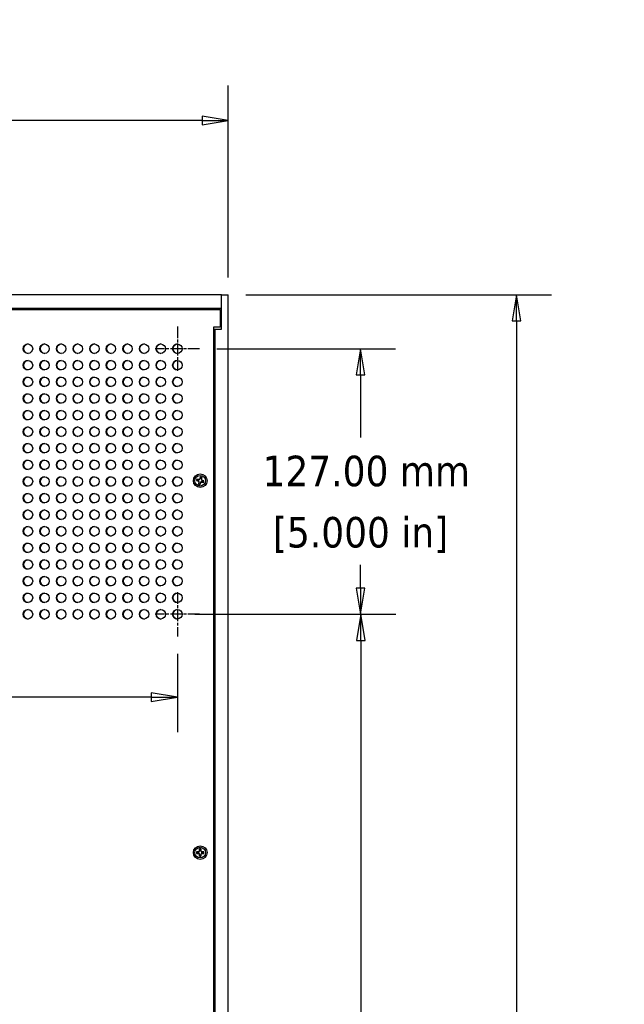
# Model space of a CAD drawing. Header units: millimetres. Extents: x 80 to 2248, y 80 to 1719.
# Tile 23 of 77: x 665 to 954, y 932 to 1403. Entities that reach past the tile are written whole.
import ezdxf

# ---------------------------------------------------------------- set-up
doc = ezdxf.new("R2010")
doc.units = ezdxf.units.MM
doc.header["$LTSCALE"] = 8.333333
doc.linetypes.add('CHAIN', pattern=[0.7087, 0.4724, -0.0591, 0.1181, -0.0591])
for name, color, linetype, lineweight in [('Center Mark (ANSI)', 7, 'Continuous', 25), ('Dimension (ANSI)', 7, 'Continuous', 25), ('Visible (ANSI)', 7, 'Continuous', 25)]:
    doc.layers.add(name, color=color, linetype=linetype, lineweight=lineweight)
doc.styles.add('Note Text (ANSI)', font='tahoma.ttf')
doc.dimstyles.new('Default - mm (ANSI)', dxfattribs={"dimscale": 8.333333, "dimtxt": 1.75, "dimasz": 1.5, "dimexe": 2, "dimexo": 1, "dimgap": 0.8, "dimtad": 0, "dimtih": 1, "dimtoh": 1, "dimrnd": 1e-08, "dimzin": 0, "dimdsep": 46, "dimtxsty": 'Note Text (ANSI)', "dimblk": 'Filled-2', "dimcen": 0.09, "dimdle": 10, "dimclrd": 256, "dimclre": 256, "dimclrt": 256, "dimadec": 1, "dimazin": 0, "dimtfac": 1.741714, "dimtofl": 0, "dimtmove": 0, "dimatfit": 3, "dimldrblk": 'Filled-1', "dimfxl": 1, "dimtolj": 1, "dimtzin": 0, "dimlwd": -1, "dimlwe": -1, "dimarcsym": 0})

# ---------------------------------------------------------------- blocks, each defined once
blk = doc.blocks.new('Filled-2')
at = {"color": 0}
for p, q in [((0, 0), (-1, 0.167)), ((-1, 0.167), (-1, -0.167)), ((-1, 0), (0, 0)), ((-1, -0.167), (0, 0))]:
    blk.add_line(p, q, dxfattribs=at)
at = {"color": 0, "flags": 128}
blk.add_lwpolyline([(-1, -0.167), (0, 0), (-1, 0.167), (-1, -0.167)], dxfattribs=at)
at = {"color": 0}
blk.add_solid([(-1, -0.167), (0, 0), (-1, 0.167), (-1, -0.167)], dxfattribs=at)
blk = doc.blocks.new('*D10')
at = {"layer": 'Defpoints', "color": 0, "transparency": 16777216}
for p in [(765.06, 1271.15), (902.93, 1271.15), (795.54, 559.97)]:
    blk.add_point(p, dxfattribs=at)
at = {"layer": 'Dimension (ANSI)', "transparency": 16777216}
for p, q in [((773.4, 1271.15), (919.6, 1271.15)), ((902.93, 1258.65), (902.93, 869.86)), ((902.93, 572.47), (902.93, 808.86)), ((803.88, 559.97), (919.6, 559.97))]:
    blk.add_line(p, q, dxfattribs=at)
at = {"layer": 'Dimension (ANSI)', "transparency": 16777216, "xscale": 12.5, "yscale": 12.5, "zscale": 12.5}
for p, rotation in [((902.93, 1271.15), 90), ((902.93, 559.97), 270)]:
    blk.add_blockref('Filled-2', p, dxfattribs=dict(at, rotation=rotation))
at = {"layer": 'Dimension (ANSI)', "transparency": 16777216, "char_height": 14.5833, "attachment_point": 5, "style": 'Note Text (ANSI)'}
for s, insert in [('\\A1; 711.18 mm', (902.93, 853.65)), ('\\A1;[27.999 in]', (902.93, 823.15))]:
    blk.add_mtext(s, dxfattribs=dict(at, insert=insert))
blk = doc.blocks.new('Filled-1')
at = {"color": 0}
for p, q in [((0, 0), (-1, 0.333)), ((-1, 0.333), (-1, -0.333)), ((-1, 0), (0, 0)), ((-1, -0.333), (0, 0))]:
    blk.add_line(p, q, dxfattribs=at)
at = {"color": 0, "flags": 128}
blk.add_lwpolyline([(-1, -0.333), (0, 0), (-1, 0.333), (-1, -0.333)], dxfattribs=at)
at = {"color": 0}
blk.add_solid([(-1, -0.333), (0, 0), (-1, 0.333), (-1, -0.333)], dxfattribs=at)
blk = doc.blocks.new('*D18')
at = {"layer": 'Defpoints', "color": 0, "transparency": 16777216}
for p in [(343.41, 1354.48), (343.41, 1271.15), (765.06, 1271.15)]:
    blk.add_point(p, dxfattribs=at)
at = {"layer": 'Dimension (ANSI)', "transparency": 16777216}
for p, q in [((343.41, 1279.48), (343.41, 1371.15)), ((765.06, 1279.48), (765.06, 1371.15)), ((355.91, 1354.48), (492.82, 1354.48)), ((752.56, 1354.48), (611.95, 1354.48))]:
    blk.add_line(p, q, dxfattribs=at)
at = {"layer": 'Dimension (ANSI)', "transparency": 16777216, "xscale": 12.5, "yscale": 12.5, "zscale": 12.5, "rotation": 180}
blk.add_blockref('Filled-2', (343.41, 1354.48), dxfattribs=at)
at = {"layer": 'Dimension (ANSI)', "transparency": 16777216, "xscale": 12.5, "yscale": 12.5, "zscale": 12.5}
blk.add_blockref('Filled-2', (765.06, 1354.48), dxfattribs=at)
at = {"layer": 'Dimension (ANSI)', "transparency": 16777216, "char_height": 14.5833, "attachment_point": 5, "style": 'Note Text (ANSI)'}
for s, insert in [('\\A1; 421.65 mm', (552.39, 1368.74)), ('\\A1;[16.600 in]', (552.39, 1338.28))]:
    blk.add_mtext(s, dxfattribs=dict(at, insert=insert))
blk = doc.blocks.new('*D25')
at = {"layer": 'Defpoints', "color": 0, "transparency": 16777216}
for p in [(367.66, 1107.81), (740.73, 1107.81), (740.73, 1078.74)]:
    blk.add_point(p, dxfattribs=at)
at = {"layer": 'Dimension (ANSI)', "transparency": 16777216}
for p, q in [((367.66, 1099.48), (367.66, 1062.08)), ((740.73, 1099.48), (740.73, 1062.08)), ((367.66, 1078.74), (333.6, 1078.74)), ((728.23, 1078.74), (380.16, 1078.74))]:
    blk.add_line(p, q, dxfattribs=at)
at = {"layer": 'Dimension (ANSI)', "transparency": 16777216, "xscale": 12.5, "yscale": 12.5, "zscale": 12.5, "rotation": 180}
blk.add_blockref('Filled-2', (367.66, 1078.74), dxfattribs=at)
at = {"layer": 'Dimension (ANSI)', "transparency": 16777216, "xscale": 12.5, "yscale": 12.5, "zscale": 12.5}
blk.add_blockref('Filled-2', (740.73, 1078.74), dxfattribs=at)
at = {"layer": 'Dimension (ANSI)', "transparency": 16777216, "char_height": 14.5833, "attachment_point": 5, "style": 'Note Text (ANSI)'}
for s, insert in [('\\A1; 373.06 mm', (274.03, 1093.01)), ('\\A1;[14.687 in]', (274.03, 1062.54))]:
    blk.add_mtext(s, dxfattribs=dict(at, insert=insert))
blk = doc.blocks.new('*D26')
at = {"layer": 'Defpoints', "color": 0, "transparency": 16777216}
for p in [(751.31, 1118.39), (828.51, 1118.39), (795.54, 559.97)]:
    blk.add_point(p, dxfattribs=at)
at = {"layer": 'Dimension (ANSI)', "transparency": 16777216}
for p, q in [((759.64, 1118.39), (845.17, 1118.39)), ((828.51, 1105.89), (828.51, 747.32)), ((828.51, 572.47), (828.51, 686.32)), ((803.88, 559.97), (845.17, 559.97))]:
    blk.add_line(p, q, dxfattribs=at)
at = {"layer": 'Dimension (ANSI)', "transparency": 16777216, "xscale": 12.5, "yscale": 12.5, "zscale": 12.5}
for p, rotation in [((828.51, 1118.39), 90), ((828.51, 559.97), 270)]:
    blk.add_blockref('Filled-2', p, dxfattribs=dict(at, rotation=rotation))
at = {"layer": 'Dimension (ANSI)', "transparency": 16777216, "char_height": 14.5833, "attachment_point": 5, "style": 'Note Text (ANSI)'}
for s, insert in [('\\A1; 558.42 mm', (828.51, 731.11)), ('\\A1;[21.985 in]', (828.51, 700.62))]:
    blk.add_mtext(s, dxfattribs=dict(at, insert=insert))
blk = doc.blocks.new('*D27')
at = {"layer": 'Defpoints', "color": 0, "transparency": 16777216}
for p in [(751.31, 1245.39), (828.34, 1245.39), (740.73, 1118.39)]:
    blk.add_point(p, dxfattribs=at)
at = {"layer": 'Dimension (ANSI)', "transparency": 16777216}
for p, q in [((759.64, 1245.39), (845.01, 1245.39)), ((828.34, 1232.89), (828.34, 1202.99)), ((828.34, 1130.89), (828.34, 1142.06)), ((749.06, 1118.39), (845.01, 1118.39))]:
    blk.add_line(p, q, dxfattribs=at)
at = {"layer": 'Dimension (ANSI)', "transparency": 16777216, "xscale": 12.5, "yscale": 12.5, "zscale": 12.5}
for p, rotation in [((828.34, 1245.39), 90), ((828.34, 1118.39), 270)]:
    blk.add_blockref('Filled-2', p, dxfattribs=dict(at, rotation=rotation))
at = {"layer": 'Dimension (ANSI)', "transparency": 16777216, "char_height": 14.5833, "attachment_point": 5, "style": 'Note Text (ANSI)'}
for s, insert in [('\\A1; 127.00 mm', (828.34, 1186.79)), ('\\A1;[5.000 in]', (828.34, 1156.32))]:
    blk.add_mtext(s, dxfattribs=dict(at, insert=insert))

msp = doc.modelspace()

# ---------------------------------------------------------------- linework, layer by layer
at = {"layer": 'Center Mark (ANSI)', "linetype": 'CHAIN', "ltscale": 1.410654}
for p, q in [((740.7272, 1255.9725), (740.7272, 1234.81)), ((751.3085, 1245.3912), (730.146, 1245.3912)), ((740.7272, 1128.9725), (740.7272, 1107.81)), ((751.3085, 1118.3912), (730.146, 1118.3912))]:
    msp.add_line(p, q, dxfattribs=at)
at = {"layer": 'Visible (ANSI)'}
for p, q in [((761.8869, 1271.1495), (346.5869, 1271.1495)), ((761.8869, 1271.1495), (765.0619, 1271.1495)), ((761.8869, 1254.6495), (761.8869, 1271.1495)), ((765.0619, 559.9695), (765.0619, 1271.1495)), ((346.5869, 1264.7995), (761.8869, 1264.7995)), ((347.3447, 1264.0602), (761.1361, 1264.0602)), ((761.1361, 1264.0602), (761.1361, 1255.6782)), ((761.1361, 1263.5295), (761.8869, 1263.5295)), ((761.1361, 1255.6782), (757.9611, 1255.6782)), ((757.9611, 1255.6782), (757.9611, 575.4408)), ((757.9611, 1254.6495), (758.7119, 1254.6495)), ((758.7119, 1254.6495), (758.7119, 576.4695)), ((758.7119, 1254.6495), (761.8869, 1254.6495)), ((749.8714, 1182.3852), (750.5456, 1182.1975)), ((750.7381, 1182.8892), (750.0639, 1183.0769)), ((750.5836, 1182.2728), (750.5456, 1182.1975)), ((750.5456, 1182.1975), (750.9674, 1181.8674)), ((750.7318, 1182.8052), (750.7381, 1182.8892)), ((751.2698, 1182.954), (750.7381, 1182.8892)), ((751.0847, 1181.9336), (750.9674, 1181.8674)), ((750.9674, 1181.8674), (751.0322, 1181.3357)), ((751.6, 1183.3758), (751.2698, 1182.954)), ((751.3361, 1182.8367), (751.2698, 1182.954)), ((751.7876, 1184.05), (751.6, 1183.3758)), ((751.6752, 1183.3378), (751.6, 1183.3758)), ((751.7239, 1181.1432), (752.054, 1181.565)), ((751.9878, 1181.6823), (752.054, 1181.565)), ((752.054, 1181.565), (752.5857, 1181.6298)), ((752.2076, 1183.1897), (752.2916, 1183.1833)), ((752.2391, 1182.5854), (752.3564, 1182.6516)), ((752.2916, 1183.1833), (752.4793, 1183.8576)), ((752.3564, 1182.6516), (752.2916, 1183.1833)), ((752.7782, 1182.3215), (752.3564, 1182.6516)), ((752.5921, 1181.7138), (752.5857, 1181.6298)), ((752.5857, 1181.6298), (753.26, 1181.4422)), ((752.7402, 1182.2463), (752.7782, 1182.3215)), ((753.4525, 1182.1339), (752.7782, 1182.3215)), ((751.0322, 1181.3357), (750.8446, 1180.6615)), ((751.1162, 1181.3294), (751.0322, 1181.3357)), ((751.5363, 1180.469), (751.7239, 1181.1432)), ((751.6487, 1181.1812), (751.7239, 1181.1432)), ((750.6031, 1004.8185), (749.9033, 1004.8185)), ((749.9033, 1004.1005), (750.6031, 1004.1005)), ((751.098, 1005.0235), (750.6031, 1004.8185)), ((750.6195, 1004.7359), (750.6031, 1004.8185)), ((750.6195, 1004.1832), (750.6031, 1004.1005)), ((750.6031, 1004.1005), (751.098, 1003.8956)), ((751.3029, 1005.5183), (751.098, 1005.0235)), ((751.1932, 1004.9282), (751.098, 1005.0235)), ((751.1932, 1003.9908), (751.098, 1003.8956)), ((751.098, 1003.8956), (751.3029, 1003.4007)), ((751.3029, 1006.2182), (751.3029, 1005.5183)), ((751.3856, 1005.5019), (751.3029, 1005.5183)), ((751.3856, 1003.4171), (751.3029, 1003.4007)), ((751.3029, 1003.4007), (751.3029, 1002.7009)), ((751.9383, 1005.5019), (752.0209, 1005.5183)), ((751.9383, 1003.4171), (752.0209, 1003.4007)), ((752.0209, 1005.5183), (752.0209, 1006.2182)), ((752.2259, 1005.0235), (752.0209, 1005.5183)), ((752.0209, 1003.4007), (752.2259, 1003.8956)), ((752.0209, 1002.7009), (752.0209, 1003.4007)), ((752.1306, 1004.9282), (752.2259, 1005.0235)), ((752.1306, 1003.9908), (752.2259, 1003.8956)), ((752.7208, 1004.8185), (752.2259, 1005.0235)), ((752.2259, 1003.8956), (752.7208, 1004.1005)), ((752.7043, 1004.7359), (752.7208, 1004.8185)), ((752.7043, 1004.1832), (752.7208, 1004.1005)), ((753.4206, 1004.8185), (752.7208, 1004.8185)), ((752.7208, 1004.1005), (753.4206, 1004.1005))]:
    msp.add_line(p, q, dxfattribs=at)
for centre, radius in [((669.2897, 1245.3912), 2.2479), ((677.2272, 1245.3912), 2.2479), ((685.1647, 1245.3912), 2.2479), ((693.1022, 1245.3912), 2.2479), ((701.0397, 1245.3912), 2.2479), ((708.9772, 1245.3912), 2.2479), ((716.9147, 1245.3912), 2.2479), ((724.8522, 1245.3912), 2.2479), ((732.7897, 1245.3912), 2.2479), ((740.7272, 1245.3912), 2.2479), ((669.2897, 1237.4537), 2.2479), ((677.2272, 1237.4537), 2.2479), ((685.1647, 1237.4537), 2.2479), ((693.1022, 1237.4537), 2.2479), ((701.0397, 1237.4537), 2.2479), ((708.9772, 1237.4537), 2.2479), ((716.9147, 1237.4537), 2.2479), ((724.8522, 1237.4537), 2.2479), ((732.7897, 1237.4537), 2.2479), ((740.7272, 1237.4537), 2.2479), ((669.2897, 1229.5162), 2.2479), ((677.2272, 1229.5162), 2.2479), ((685.1647, 1229.5162), 2.2479), ((693.1022, 1229.5162), 2.2479), ((701.0397, 1229.5162), 2.2479), ((708.9772, 1229.5162), 2.2479), ((716.9147, 1229.5162), 2.2479), ((724.8522, 1229.5162), 2.2479), ((732.7897, 1229.5162), 2.2479), ((740.7272, 1229.5162), 2.2479), ((669.2897, 1221.5787), 2.2479), ((677.2272, 1221.5787), 2.2479), ((685.1647, 1221.5787), 2.2479), ((693.1022, 1221.5787), 2.2479), ((701.0397, 1221.5787), 2.2479), ((708.9772, 1221.5787), 2.2479), ((716.9147, 1221.5787), 2.2479), ((724.8522, 1221.5787), 2.2479), ((732.7897, 1221.5787), 2.2479), ((740.7272, 1221.5787), 2.2479), ((669.2897, 1213.6412), 2.2479), ((677.2272, 1213.6412), 2.2479), ((685.1647, 1213.6412), 2.2479), ((693.1022, 1213.6412), 2.2479), ((701.0397, 1213.6412), 2.2479), ((708.9772, 1213.6412), 2.2479), ((716.9147, 1213.6412), 2.2479), ((724.8522, 1213.6412), 2.2479), ((732.7897, 1213.6412), 2.2479), ((740.7272, 1213.6412), 2.2479), ((669.2897, 1205.7037), 2.2479), ((677.2272, 1205.7037), 2.2479), ((685.1647, 1205.7037), 2.2479), ((693.1022, 1205.7037), 2.2479), ((701.0397, 1205.7037), 2.2479), ((708.9772, 1205.7037), 2.2479), ((716.9147, 1205.7037), 2.2479), ((724.8522, 1205.7037), 2.2479), ((732.7897, 1205.7037), 2.2479), ((740.7272, 1205.7037), 2.2479), ((669.2897, 1197.7662), 2.2479), ((677.2272, 1197.7662), 2.2479), ((685.1647, 1197.7662), 2.2479), ((693.1022, 1197.7662), 2.2479), ((701.0397, 1197.7662), 2.2479), ((708.9772, 1197.7662), 2.2479), ((716.9147, 1197.7662), 2.2479), ((724.8522, 1197.7662), 2.2479), ((732.7897, 1197.7662), 2.2479), ((740.7272, 1197.7662), 2.2479), ((669.2897, 1189.8287), 2.2479), ((677.2272, 1189.8287), 2.2479), ((685.1647, 1189.8287), 2.2479), ((693.1022, 1189.8287), 2.2479), ((701.0397, 1189.8287), 2.2479), ((708.9772, 1189.8287), 2.2479), ((716.9147, 1189.8287), 2.2479), ((724.8522, 1189.8287), 2.2479), ((732.7897, 1189.8287), 2.2479), ((740.7272, 1189.8287), 2.2479), ((669.2897, 1181.8912), 2.2479), ((677.2272, 1181.8912), 2.2479), ((685.1647, 1181.8912), 2.2479), ((693.1022, 1181.8912), 2.2479), ((701.0397, 1181.8912), 2.2479), ((708.9772, 1181.8912), 2.2479), ((716.9147, 1181.8912), 2.2479), ((724.8522, 1181.8912), 2.2479), ((732.7897, 1181.8912), 2.2479), ((740.7272, 1181.8912), 2.2479), ((751.6619, 1182.2595), 3.2512), ((751.6619, 1182.2595), 2.54), ((669.2897, 1173.9537), 2.2479), ((677.2272, 1173.9537), 2.2479), ((685.1647, 1173.9537), 2.2479), ((693.1022, 1173.9537), 2.2479), ((701.0397, 1173.9537), 2.2479), ((708.9772, 1173.9537), 2.2479), ((716.9147, 1173.9537), 2.2479), ((724.8522, 1173.9537), 2.2479), ((732.7897, 1173.9537), 2.2479), ((740.7272, 1173.9537), 2.2479), ((669.2897, 1166.0162), 2.2479), ((677.2272, 1166.0162), 2.2479), ((685.1647, 1166.0162), 2.2479), ((693.1022, 1166.0162), 2.2479), ((701.0397, 1166.0162), 2.2479), ((708.9772, 1166.0162), 2.2479), ((716.9147, 1166.0162), 2.2479), ((724.8522, 1166.0162), 2.2479), ((732.7897, 1166.0162), 2.2479), ((740.7272, 1166.0162), 2.2479), ((669.2897, 1158.0787), 2.2479), ((677.2272, 1158.0787), 2.2479), ((685.1647, 1158.0787), 2.2479), ((693.1022, 1158.0787), 2.2479), ((701.0397, 1158.0787), 2.2479), ((708.9772, 1158.0787), 2.2479), ((716.9147, 1158.0787), 2.2479), ((724.8522, 1158.0787), 2.2479), ((732.7897, 1158.0787), 2.2479), ((740.7272, 1158.0787), 2.2479), ((669.2897, 1150.1412), 2.2479), ((677.2272, 1150.1412), 2.2479), ((685.1647, 1150.1412), 2.2479), ((693.1022, 1150.1412), 2.2479), ((701.0397, 1150.1412), 2.2479), ((708.9772, 1150.1412), 2.2479), ((716.9147, 1150.1412), 2.2479), ((724.8522, 1150.1412), 2.2479), ((732.7897, 1150.1412), 2.2479), ((740.7272, 1150.1412), 2.2479), ((669.2897, 1142.2037), 2.2479), ((677.2272, 1142.2037), 2.2479), ((685.1647, 1142.2037), 2.2479), ((693.1022, 1142.2037), 2.2479), ((701.0397, 1142.2037), 2.2479), ((708.9772, 1142.2037), 2.2479), ((716.9147, 1142.2037), 2.2479), ((724.8522, 1142.2037), 2.2479), ((732.7897, 1142.2037), 2.2479), ((740.7272, 1142.2037), 2.2479), ((669.2897, 1134.2662), 2.2479), ((677.2272, 1134.2662), 2.2479), ((685.1647, 1134.2662), 2.2479), ((693.1022, 1134.2662), 2.2479), ((701.0397, 1134.2662), 2.2479), ((708.9772, 1134.2662), 2.2479), ((716.9147, 1134.2662), 2.2479), ((724.8522, 1134.2662), 2.2479), ((732.7897, 1134.2662), 2.2479), ((740.7272, 1134.2662), 2.2479), ((669.2897, 1126.3287), 2.2479), ((677.2272, 1126.3287), 2.2479), ((685.1647, 1126.3287), 2.2479), ((693.1022, 1126.3287), 2.2479), ((701.0397, 1126.3287), 2.2479), ((708.9772, 1126.3287), 2.2479), ((716.9147, 1126.3287), 2.2479), ((724.8522, 1126.3287), 2.2479), ((732.7897, 1126.3287), 2.2479), ((740.7272, 1126.3287), 2.2479), ((669.2897, 1118.3912), 2.2479), ((677.2272, 1118.3912), 2.2479), ((685.1647, 1118.3912), 2.2479), ((693.1022, 1118.3912), 2.2479), ((701.0397, 1118.3912), 2.2479), ((708.9772, 1118.3912), 2.2479), ((716.9147, 1118.3912), 2.2479), ((724.8522, 1118.3912), 2.2479), ((732.7897, 1118.3912), 2.2479), ((740.7272, 1118.3912), 2.2479), ((751.6619, 1004.4595), 3.2512), ((751.6619, 1004.4595), 2.54)]:
    msp.add_circle(centre, radius, dxfattribs=at)
for centre, radius, start, end in [((669.3751, 1245.3912), 2.2479, 91.088428, 268.911572), ((677.3126, 1245.3912), 2.2479, 91.088428, 268.911572), ((685.2501, 1245.3912), 2.2479, 91.088428, 268.911572), ((693.1876, 1245.3912), 2.2479, 91.088428, 268.911572), ((701.1251, 1245.3912), 2.2479, 91.088428, 268.911572), ((709.0626, 1245.3912), 2.2479, 91.088428, 268.911572), ((717.0001, 1245.3912), 2.2479, 91.088428, 268.911572), ((724.9376, 1245.3912), 2.2479, 91.088428, 268.911572), ((732.8751, 1245.3912), 2.2479, 91.088428, 268.911572), ((740.8126, 1245.3912), 2.2479, 91.088428, 268.911572), ((669.3751, 1237.4537), 2.2479, 91.088428, 268.911572), ((677.3126, 1237.4537), 2.2479, 91.088428, 268.911572), ((685.2501, 1237.4537), 2.2479, 91.088428, 268.911572), ((693.1876, 1237.4537), 2.2479, 91.088428, 268.911572), ((701.1251, 1237.4537), 2.2479, 91.088428, 268.911572), ((709.0626, 1237.4537), 2.2479, 91.088428, 268.911572), ((717.0001, 1237.4537), 2.2479, 91.088428, 268.911572), ((724.9376, 1237.4537), 2.2479, 91.088428, 268.911572), ((732.8751, 1237.4537), 2.2479, 91.088428, 268.911572), ((740.8126, 1237.4537), 2.2479, 91.088428, 268.911572), ((669.3751, 1229.5162), 2.2479, 91.088428, 268.911572), ((677.3126, 1229.5162), 2.2479, 91.088428, 268.911572), ((685.2501, 1229.5162), 2.2479, 91.088428, 268.911572), ((693.1876, 1229.5162), 2.2479, 91.088428, 268.911572), ((701.1251, 1229.5162), 2.2479, 91.088428, 268.911572), ((709.0626, 1229.5162), 2.2479, 91.088428, 268.911572), ((717.0001, 1229.5162), 2.2479, 91.088428, 268.911572), ((724.9376, 1229.5162), 2.2479, 91.088428, 268.911572), ((732.8751, 1229.5162), 2.2479, 91.088428, 268.911572), ((740.8126, 1229.5162), 2.2479, 91.088428, 268.911572), ((669.3751, 1221.5787), 2.2479, 91.088428, 268.911572), ((677.3126, 1221.5787), 2.2479, 91.088428, 268.911572), ((685.2501, 1221.5787), 2.2479, 91.088428, 268.911572), ((693.1876, 1221.5787), 2.2479, 91.088428, 268.911572), ((701.1251, 1221.5787), 2.2479, 91.088428, 268.911572), ((709.0626, 1221.5787), 2.2479, 91.088428, 268.911572), ((717.0001, 1221.5787), 2.2479, 91.088428, 268.911572), ((724.9376, 1221.5787), 2.2479, 91.088428, 268.911572), ((732.8751, 1221.5787), 2.2479, 91.088428, 268.911572), ((740.8126, 1221.5787), 2.2479, 91.088428, 268.911572), ((669.3751, 1213.6412), 2.2479, 91.088428, 268.911572), ((677.3126, 1213.6412), 2.2479, 91.088428, 268.911572), ((685.2501, 1213.6412), 2.2479, 91.088428, 268.911572), ((693.1876, 1213.6412), 2.2479, 91.088428, 268.911572), ((701.1251, 1213.6412), 2.2479, 91.088428, 268.911572), ((709.0626, 1213.6412), 2.2479, 91.088428, 268.911572), ((717.0001, 1213.6412), 2.2479, 91.088428, 268.911572), ((724.9376, 1213.6412), 2.2479, 91.088428, 268.911572), ((732.8751, 1213.6412), 2.2479, 91.088428, 268.911572), ((740.8126, 1213.6412), 2.2479, 91.088428, 268.911572), ((669.3751, 1205.7037), 2.2479, 91.088428, 268.911572), ((677.3126, 1205.7037), 2.2479, 91.088428, 268.911572), ((685.2501, 1205.7037), 2.2479, 91.088428, 268.911572), ((693.1876, 1205.7037), 2.2479, 91.088428, 268.911572), ((701.1251, 1205.7037), 2.2479, 91.088428, 268.911572), ((709.0626, 1205.7037), 2.2479, 91.088428, 268.911572), ((717.0001, 1205.7037), 2.2479, 91.088428, 268.911572), ((724.9376, 1205.7037), 2.2479, 91.088428, 268.911572), ((732.8751, 1205.7037), 2.2479, 91.088428, 268.911572), ((740.8126, 1205.7037), 2.2479, 91.088428, 268.911572), ((669.3751, 1197.7662), 2.2479, 91.088428, 268.911572), ((677.3126, 1197.7662), 2.2479, 91.088428, 268.911572), ((685.2501, 1197.7662), 2.2479, 91.088428, 268.911572), ((693.1876, 1197.7662), 2.2479, 91.088428, 268.911572), ((701.1251, 1197.7662), 2.2479, 91.088428, 268.911572), ((709.0626, 1197.7662), 2.2479, 91.088428, 268.911572), ((717.0001, 1197.7662), 2.2479, 91.088428, 268.911572), ((724.9376, 1197.7662), 2.2479, 91.088428, 268.911572), ((732.8751, 1197.7662), 2.2479, 91.088428, 268.911572), ((740.8126, 1197.7662), 2.2479, 91.088428, 268.911572), ((669.3751, 1189.8287), 2.2479, 91.088428, 268.911572), ((677.3126, 1189.8287), 2.2479, 91.088428, 268.911572), ((685.2501, 1189.8287), 2.2479, 91.088428, 268.911572), ((693.1876, 1189.8287), 2.2479, 91.088428, 268.911572), ((701.1251, 1189.8287), 2.2479, 91.088428, 268.911572), ((709.0626, 1189.8287), 2.2479, 91.088428, 268.911572), ((717.0001, 1189.8287), 2.2479, 91.088428, 268.911572), ((724.9376, 1189.8287), 2.2479, 91.088428, 268.911572), ((732.8751, 1189.8287), 2.2479, 91.088428, 268.911572), ((740.8126, 1189.8287), 2.2479, 91.088428, 268.911572), ((669.3751, 1181.8912), 2.2479, 91.088428, 268.911572), ((677.3126, 1181.8912), 2.2479, 91.088428, 268.911572), ((685.2501, 1181.8912), 2.2479, 91.088428, 268.911572), ((693.1876, 1181.8912), 2.2479, 91.088428, 268.911572), ((701.1251, 1181.8912), 2.2479, 91.088428, 268.911572), ((709.0626, 1181.8912), 2.2479, 91.088428, 268.911572), ((717.0001, 1181.8912), 2.2479, 91.088428, 268.911572), ((724.9376, 1181.8912), 2.2479, 91.088428, 268.911572), ((732.8751, 1181.8912), 2.2479, 91.088428, 268.911572), ((740.8126, 1181.8912), 2.2479, 91.088428, 268.911572), ((751.6619, 1182.2595), 1.7949, 152.911683, 175.985601), ((751.6619, 1182.2595), 1.7483, 153.109027, 175.788258), ((751.6619, 1182.2595), 1.7949, 62.911683, 85.985601), ((751.6619, 1182.2595), 1.7483, 63.109027, 85.788258), ((751.6619, 1182.2595), 1.7483, 333.109027, 355.788258), ((751.6619, 1182.2595), 1.7949, 332.911683, 355.985601), ((751.6619, 1182.2595), 1.7949, 242.911683, 265.985601), ((751.6619, 1182.2595), 1.7483, 243.109027, 265.788258), ((669.3751, 1173.9537), 2.2479, 91.088428, 268.911572), ((677.3126, 1173.9537), 2.2479, 91.088428, 268.911572), ((685.2501, 1173.9537), 2.2479, 91.088428, 268.911572), ((693.1876, 1173.9537), 2.2479, 91.088428, 268.911572), ((701.1251, 1173.9537), 2.2479, 91.088428, 268.911572), ((709.0626, 1173.9537), 2.2479, 91.088428, 268.911572), ((717.0001, 1173.9537), 2.2479, 91.088428, 268.911572), ((724.9376, 1173.9537), 2.2479, 91.088428, 268.911572), ((732.8751, 1173.9537), 2.2479, 91.088428, 268.911572), ((740.8126, 1173.9537), 2.2479, 91.088428, 268.911572), ((669.3751, 1166.0162), 2.2479, 91.088428, 268.911572), ((677.3126, 1166.0162), 2.2479, 91.088428, 268.911572), ((685.2501, 1166.0162), 2.2479, 91.088428, 268.911572), ((693.1876, 1166.0162), 2.2479, 91.088428, 268.911572), ((701.1251, 1166.0162), 2.2479, 91.088428, 268.911572), ((709.0626, 1166.0162), 2.2479, 91.088428, 268.911572), ((717.0001, 1166.0162), 2.2479, 91.088428, 268.911572), ((724.9376, 1166.0162), 2.2479, 91.088428, 268.911572), ((732.8751, 1166.0162), 2.2479, 91.088428, 268.911572), ((740.8126, 1166.0162), 2.2479, 91.088428, 268.911572), ((669.3751, 1158.0787), 2.2479, 91.088428, 268.911572), ((677.3126, 1158.0787), 2.2479, 91.088428, 268.911572), ((685.2501, 1158.0787), 2.2479, 91.088428, 268.911572), ((693.1876, 1158.0787), 2.2479, 91.088428, 268.911572), ((701.1251, 1158.0787), 2.2479, 91.088428, 268.911572), ((709.0626, 1158.0787), 2.2479, 91.088428, 268.911572), ((717.0001, 1158.0787), 2.2479, 91.088428, 268.911572), ((724.9376, 1158.0787), 2.2479, 91.088428, 268.911572), ((732.8751, 1158.0787), 2.2479, 91.088428, 268.911572), ((740.8126, 1158.0787), 2.2479, 91.088428, 268.911572), ((669.3751, 1150.1412), 2.2479, 91.088428, 268.911572), ((677.3126, 1150.1412), 2.2479, 91.088428, 268.911572), ((685.2501, 1150.1412), 2.2479, 91.088428, 268.911572), ((693.1876, 1150.1412), 2.2479, 91.088428, 268.911572), ((701.1251, 1150.1412), 2.2479, 91.088428, 268.911572), ((709.0626, 1150.1412), 2.2479, 91.088428, 268.911572), ((717.0001, 1150.1412), 2.2479, 91.088428, 268.911572), ((724.9376, 1150.1412), 2.2479, 91.088428, 268.911572), ((732.8751, 1150.1412), 2.2479, 91.088428, 268.911572), ((740.8126, 1150.1412), 2.2479, 91.088428, 268.911572), ((669.3751, 1142.2037), 2.2479, 91.088428, 268.911572), ((677.3126, 1142.2037), 2.2479, 91.088428, 268.911572), ((685.2501, 1142.2037), 2.2479, 91.088428, 268.911572), ((693.1876, 1142.2037), 2.2479, 91.088428, 268.911572), ((701.1251, 1142.2037), 2.2479, 91.088428, 268.911572), ((709.0626, 1142.2037), 2.2479, 91.088428, 268.911572), ((717.0001, 1142.2037), 2.2479, 91.088428, 268.911572), ((724.9376, 1142.2037), 2.2479, 91.088428, 268.911572), ((732.8751, 1142.2037), 2.2479, 91.088428, 268.911572), ((740.8126, 1142.2037), 2.2479, 91.088428, 268.911572), ((669.3751, 1134.2662), 2.2479, 91.088428, 268.911572), ((677.3126, 1134.2662), 2.2479, 91.088428, 268.911572), ((685.2501, 1134.2662), 2.2479, 91.088428, 268.911572), ((693.1876, 1134.2662), 2.2479, 91.088428, 268.911572), ((701.1251, 1134.2662), 2.2479, 91.088428, 268.911572), ((709.0626, 1134.2662), 2.2479, 91.088428, 268.911572), ((717.0001, 1134.2662), 2.2479, 91.088428, 268.911572), ((724.9376, 1134.2662), 2.2479, 91.088428, 268.911572), ((732.8751, 1134.2662), 2.2479, 91.088428, 268.911572), ((740.8126, 1134.2662), 2.2479, 91.088428, 268.911572), ((669.3751, 1126.3287), 2.2479, 91.088428, 268.911572), ((677.3126, 1126.3287), 2.2479, 91.088428, 268.911572), ((685.2501, 1126.3287), 2.2479, 91.088428, 268.911572), ((693.1876, 1126.3287), 2.2479, 91.088428, 268.911572), ((701.1251, 1126.3287), 2.2479, 91.088428, 268.911572), ((709.0626, 1126.3287), 2.2479, 91.088428, 268.911572), ((717.0001, 1126.3287), 2.2479, 91.088428, 268.911572), ((724.9376, 1126.3287), 2.2479, 91.088428, 268.911572), ((732.8751, 1126.3287), 2.2479, 91.088428, 268.911572), ((740.8126, 1126.3287), 2.2479, 91.088428, 268.911572), ((669.3751, 1118.3912), 2.2479, 91.088428, 268.911572), ((677.3126, 1118.3912), 2.2479, 91.088428, 268.911572), ((685.2501, 1118.3912), 2.2479, 91.088428, 268.911572), ((693.1876, 1118.3912), 2.2479, 91.088428, 268.911572), ((701.1251, 1118.3912), 2.2479, 91.088428, 268.911572), ((709.0626, 1118.3912), 2.2479, 91.088428, 268.911572), ((717.0001, 1118.3912), 2.2479, 91.088428, 268.911572), ((724.9376, 1118.3912), 2.2479, 91.088428, 268.911572), ((732.8751, 1118.3912), 2.2479, 91.088428, 268.911572), ((740.8126, 1118.3912), 2.2479, 91.088428, 268.911572), ((751.6619, 1004.4595), 1.7949, 168.463041, 191.536959), ((751.6619, 1004.4595), 1.7483, 168.660385, 191.339615), ((751.6619, 1004.4595), 1.7949, 78.463041, 101.536959), ((751.6619, 1004.4595), 1.7949, 258.463041, 281.536959), ((751.6619, 1004.4595), 1.7483, 78.660385, 101.339615), ((751.6619, 1004.4595), 1.7483, 258.660385, 281.339615), ((751.6619, 1004.4595), 1.7483, 348.660385, 11.339615), ((751.6619, 1004.4595), 1.7949, 348.463041, 11.536959)]:
    msp.add_arc(centre, radius, start, end, dxfattribs=at)
for points, weights in [([(749.9184, 1182.3879), (749.8952, 1182.3866), (749.8714, 1182.3852)], [1.01218915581, 1.01172679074, 1.01110160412]), ([(750.5836, 1182.2728), (750.3308, 1182.3167), (749.9184, 1182.3879)], [2.37346205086, 1.9683578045, 1.53696783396]), ([(750.1027, 1183.0503), (750.0835, 1183.0634), (750.0639, 1183.0769)], [1.01218915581, 1.01172679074, 1.01110160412]), ([(750.1027, 1183.0503), (750.4927, 1182.8982), (750.7318, 1182.8052)], [1.53696783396, 1.9683578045, 2.37346205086]), ([(751.0847, 1181.9336), (750.9018, 1182.0647), (750.5836, 1182.2728)], [2.81776863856, 2.60448024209, 2.07391766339]), ([(750.7318, 1182.8052), (751.1117, 1182.819), (751.3361, 1182.8367)], [2.07391766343, 2.6044802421, 2.81776863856]), ([(751.1162, 1181.3294), (751.1025, 1181.7093), (751.0847, 1181.9336)], [2.07391766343, 2.6044802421, 2.81776863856]), ([(751.3361, 1182.8367), (751.4671, 1183.0197), (751.6752, 1183.3378)], [2.81776863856, 2.60448024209, 2.07391766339]), ([(751.9878, 1181.6823), (751.8567, 1181.4994), (751.6487, 1181.1812)], [2.81776863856, 2.6044802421, 2.07391766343]), ([(751.6752, 1183.3378), (751.7191, 1183.5906), (751.7903, 1184.0031)], [2.37346205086, 1.9683578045, 1.53696783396]), ([(751.7903, 1184.0031), (751.789, 1184.0263), (751.7876, 1184.05)], [1.01218915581, 1.01172679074, 1.01110160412]), ([(752.5921, 1181.7138), (752.2122, 1181.7001), (751.9878, 1181.6823)], [2.07391766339, 2.60448024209, 2.81776863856]), ([(752.4527, 1183.8188), (752.3006, 1183.4288), (752.2076, 1183.1897)], [1.53696783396, 1.9683578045, 2.37346205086]), ([(752.2076, 1183.1897), (752.2214, 1182.8098), (752.2391, 1182.5854)], [2.07391766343, 2.6044802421, 2.81776863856]), ([(752.2391, 1182.5854), (752.4221, 1182.4543), (752.7402, 1182.2463)], [2.81776863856, 2.60448024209, 2.07391766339]), ([(752.4527, 1183.8188), (752.4658, 1183.8379), (752.4793, 1183.8576)], [1.01218915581, 1.01172679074, 1.01110160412]), ([(753.2212, 1181.4688), (752.8312, 1181.6208), (752.5921, 1181.7138)], [1.53696783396, 1.9683578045, 2.37346205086]), ([(752.7402, 1182.2463), (752.993, 1182.2024), (753.4055, 1182.1311)], [2.37346205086, 1.9683578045, 1.53696783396]), ([(753.4055, 1182.1311), (753.4287, 1182.1325), (753.4525, 1182.1339)], [1.01218915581, 1.01172679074, 1.01110160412]), ([(750.8712, 1180.7003), (750.8581, 1180.6811), (750.8446, 1180.6615)], [1.01218915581, 1.01172679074, 1.01110160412]), ([(750.8712, 1180.7003), (751.0232, 1181.0903), (751.1162, 1181.3294)], [1.53696783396, 1.9683578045, 2.37346205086]), ([(751.6487, 1181.1812), (751.6048, 1180.9284), (751.5335, 1180.516)], [2.37346205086, 1.9683578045, 1.53696783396]), ([(751.5335, 1180.516), (751.5349, 1180.4928), (751.5363, 1180.469)], [1.01218915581, 1.01172679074, 1.01110160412]), ([(753.2212, 1181.4688), (753.2403, 1181.4556), (753.26, 1181.4422)], [1.01218915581, 1.01172679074, 1.01110160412]), ([(749.9478, 1004.8033), (749.9258, 1004.8108), (749.9033, 1004.8185)], [1.01218915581, 1.01172679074, 1.01110160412]), ([(749.9478, 1004.1158), (749.9258, 1004.1082), (749.9033, 1004.1005)], [1.01218915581, 1.01172679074, 1.01110160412]), ([(749.9478, 1004.8033), (750.3642, 1004.7613), (750.6195, 1004.7359)], [1.53696783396, 1.9683578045, 2.37346205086]), ([(750.6195, 1004.1832), (750.3642, 1004.1577), (749.9478, 1004.1158)], [2.37346205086, 1.9683578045, 1.53696783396]), ([(750.6195, 1004.7359), (750.9818, 1004.851), (751.1932, 1004.9282)], [2.07391766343, 2.6044802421, 2.81776863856]), ([(751.1932, 1003.9908), (750.9818, 1004.0681), (750.6195, 1004.1832)], [2.81776863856, 2.60448024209, 2.07391766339]), ([(751.1932, 1004.9282), (751.2705, 1005.1396), (751.3856, 1005.5019)], [2.81776863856, 2.60448024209, 2.07391766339]), ([(751.3856, 1003.4171), (751.2705, 1003.7794), (751.1932, 1003.9908)], [2.07391766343, 2.6044802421, 2.81776863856]), ([(751.3182, 1006.1737), (751.3107, 1006.1956), (751.3029, 1006.2182)], [1.01218915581, 1.01172679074, 1.01110160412]), ([(751.3182, 1002.7454), (751.3107, 1002.7234), (751.3029, 1002.7009)], [1.01218915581, 1.01172679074, 1.01110160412]), ([(751.3856, 1005.5019), (751.3601, 1005.7572), (751.3182, 1006.1737)], [2.37346205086, 1.9683578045, 1.53696783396]), ([(751.3182, 1002.7454), (751.3601, 1003.1618), (751.3856, 1003.4171)], [1.53696783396, 1.9683578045, 2.37346205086]), ([(752.0057, 1006.1737), (751.9638, 1005.7572), (751.9383, 1005.5019)], [1.53696783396, 1.9683578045, 2.37346205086]), ([(751.9383, 1005.5019), (752.0534, 1005.1396), (752.1306, 1004.9282)], [2.07391766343, 2.6044802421, 2.81776863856]), ([(752.1306, 1003.9908), (752.0534, 1003.7794), (751.9383, 1003.4171)], [2.81776863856, 2.6044802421, 2.07391766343]), ([(751.9383, 1003.4171), (751.9638, 1003.1618), (752.0057, 1002.7454)], [2.37346205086, 1.9683578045, 1.53696783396]), ([(752.0057, 1006.1737), (752.0132, 1006.1956), (752.0209, 1006.2182)], [1.01218915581, 1.01172679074, 1.01110160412]), ([(752.0057, 1002.7454), (752.0132, 1002.7234), (752.0209, 1002.7009)], [1.01218915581, 1.01172679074, 1.01110160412]), ([(752.1306, 1004.9282), (752.342, 1004.851), (752.7043, 1004.7359)], [2.81776863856, 2.60448024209, 2.07391766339]), ([(752.7043, 1004.1832), (752.342, 1004.0681), (752.1306, 1003.9908)], [2.07391766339, 2.60448024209, 2.81776863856]), ([(752.7043, 1004.7359), (752.9596, 1004.7613), (753.3761, 1004.8033)], [2.37346205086, 1.9683578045, 1.53696783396]), ([(753.3761, 1004.1158), (752.9596, 1004.1577), (752.7043, 1004.1832)], [1.53696783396, 1.9683578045, 2.37346205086]), ([(753.3761, 1004.8033), (753.3981, 1004.8108), (753.4206, 1004.8185)], [1.01218915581, 1.01172679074, 1.01110160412]), ([(753.3761, 1004.1158), (753.3981, 1004.1082), (753.4206, 1004.1005)], [1.01218915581, 1.01172679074, 1.01110160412])]:
    msp.add_rational_spline(points, weights, degree=2, dxfattribs=at)

# ---------------------------------------------------------------- dimensions: what is measured, and where the dimension line sits
at = {"layer": 'Dimension (ANSI)'}
for base, p1, p2, angle, text, override, picture, middle in [((343.4119, 1354.4829), (765.0619, 1271.1495), (343.4119, 1271.1495), 180, ' <> mm\\X[16.600 in]', {"dimgap": 0.8, "dimtih": 0, "dimtoh": 0, "dimdec": 2, "dimpost": '', "dimtol": 0, "dimlim": 0, "dimtp": 0, "dimtm": 0, "dimtdec": 2, "dimatfit": 1}, '*D18', (552.3866, 1354.4829)), ((902.9337, 1271.1495), (795.5419, 559.9695), (765.0619, 1271.1495), 90, ' <> mm\\X[27.999 in]', {"dimgap": 0.8, "dimdec": 2, "dimpost": '', "dimtol": 0, "dimlim": 0, "dimtp": 0, "dimtm": 0, "dimtdec": 2, "dimatfit": 1}, '*D10', (902.9337, 839.3595)), ((828.3394, 1245.3912), (740.7272, 1118.3912), (751.3085, 1245.3912), 90, ' <> mm\\X[5.000 in]', {"dimgap": 0.8, "dimdec": 2, "dimpost": '', "dimtol": 0, "dimlim": 0, "dimtp": 0, "dimtm": 0, "dimtdec": 2, "dimatfit": 1}, '*D27', (828.3394, 1172.525)), ((740.7272, 1078.7436), (367.6647, 1107.81), (740.7272, 1107.81), 180, ' <> mm\\X[14.687 in]', {"dimgap": 0.8, "dimtih": 0, "dimtoh": 0, "dimdec": 2, "dimpost": '', "dimtol": 0, "dimlim": 0, "dimtp": 0, "dimtm": 0, "dimtdec": 2, "dimatfit": 2}, '*D25', (274.0345, 1078.7436)), ((828.5071, 1118.3912), (795.5419, 559.9695), (751.3085, 1118.3912), 90, ' <> mm\\X[21.985 in]', {"dimgap": 0.8, "dimdec": 2, "dimpost": '', "dimtol": 0, "dimlim": 0, "dimtp": 0, "dimtm": 0, "dimtdec": 2, "dimatfit": 1}, '*D26', (828.5071, 716.8217))]:
    dim = msp.add_linear_dim(base=base, p1=p1, p2=p2, angle=angle, text=text, dimstyle='Default - mm (ANSI)', override=override, dxfattribs=at)
    dim.commit()
    dim.dimension.update_dxf_attribs({"geometry": picture, "text_midpoint": middle, "dimtype": 160})

doc.saveas('drawing.dxf')
